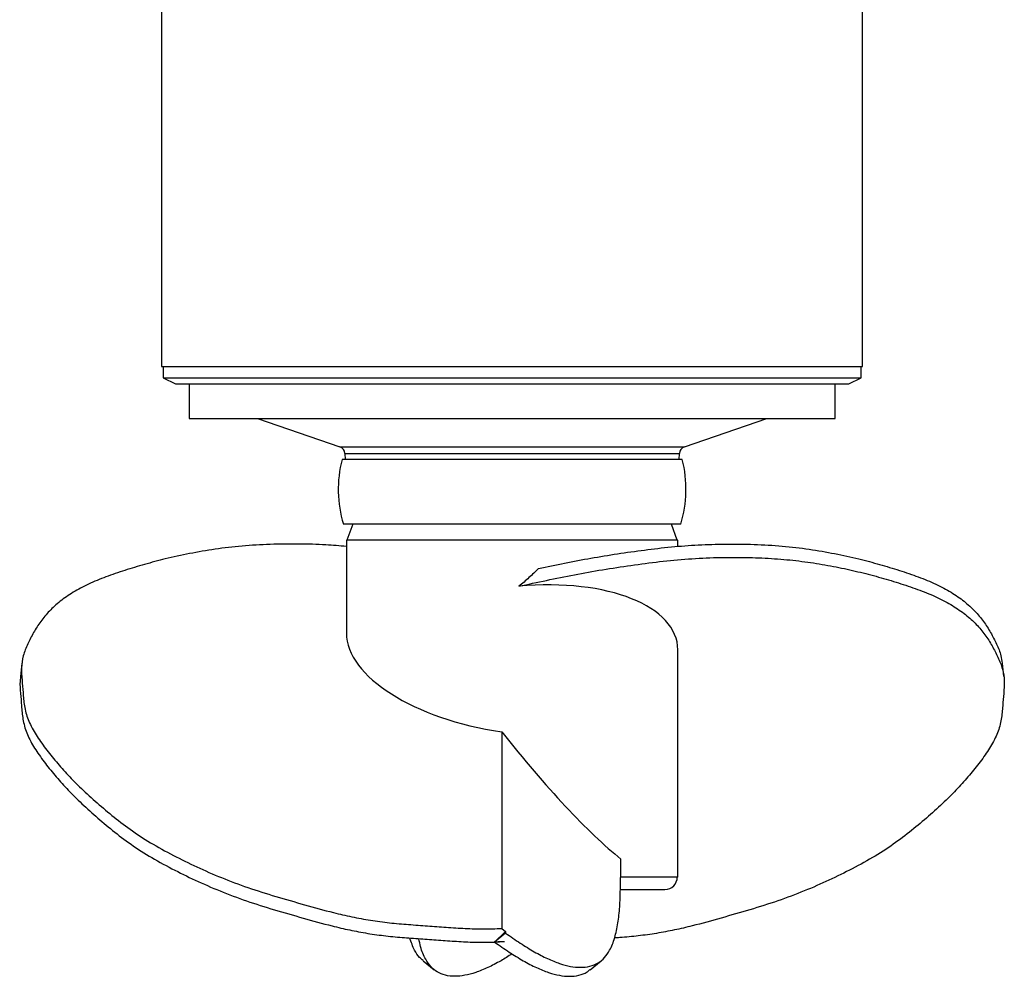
# Model space of a CAD drawing. Header units: millimetres. Extents: x 825 to 1221, y 601 to 1400.
# Tile 1 of 7: x 825 to 1221, y 601 to 986. Entities that reach past the tile are written whole.
import ezdxf

# ---------------------------------------------------------------- set-up
doc = ezdxf.new("R2010")
doc.units = ezdxf.units.MM

msp = doc.modelspace()

# ---------------------------------------------------------------- linework, layer by layer
at = {"color": 7, "linetype": 'Continuous', "lineweight": 25}
for p, q in [((881.65, 993.59), (881.65, 846.09)), ((1163.89, 846.09), (1163.89, 993.59)), ((881.65, 846.09), (1163.89, 846.09)), ((882.27, 846.09), (882.27, 841.44)), ((1163.27, 841.44), (1163.27, 846.09)), ((882.27, 841.44), (887.27, 839.11)), ((882.27, 841.44), (1163.27, 841.44)), ((1158.27, 839.11), (1163.27, 841.44)), ((887.27, 839.11), (1158.27, 839.11)), ((892.77, 839.11), (892.77, 825.11)), ((1152.77, 825.11), (1152.77, 839.11)), ((892.77, 825.11), (1152.77, 825.11)), ((920.27, 825.11), (953.41, 813.75)), ((1092.13, 813.75), (1125.27, 825.11)), ((955.43, 811.07), (955.56, 808.61)), ((1089.98, 808.61), (1090.1, 811.07)), ((1091.26, 808.61), (954.28, 808.61)), ((1090.7, 782.61), (954.83, 782.61)), ((958.63, 782.61), (956.27, 776.11)), ((1089.27, 776.11), (1086.9, 782.61)), ((956.07, 776.11), (956.07, 738.72)), ((1089.47, 776.11), (956.07, 776.11)), ((1089.47, 773.65), (1089.47, 776.11)), ((1089.47, 640.61), (1089.47, 732)), ((825.39, 726.71), (824.79, 721.35)), ((1220.75, 721.35), (1220.15, 726.71)), ((1018.57, 699.08), (1018.57, 619.94)), ((1066.51, 642.73), (1066.58, 647.8)), ((1089.47, 640.61), (1066.5, 640.61)), ((1066.46, 635.61), (1084.27, 635.61)), ((1020.11, 618.68), (1015.67, 614.45)), ((1018.57, 619.94), (1020.11, 618.68)), ((1020.11, 618.68), (1020.12, 618.06)), ((1020.12, 618.06), (1015.67, 614.45)), ((1015.67, 614.45), (1019.65, 614.7)), ((986.9, 606.94), (991.35, 603.33)), ((1054.19, 603.33), (1058.64, 606.94))]:
    msp.add_line(p, q, dxfattribs=at)
at = {"color": 1, "linetype": 'Continuous', "lineweight": 25}
for p, q in [((953.41, 813.75), (1092.13, 813.75)), ((955.43, 811.07), (1090.1, 811.07))]:
    msp.add_line(p, q, dxfattribs=at)
at = {"color": 7, "linetype": 'Continuous', "lineweight": 25}
for centre, radius, start, end in [((952.44, 810.91), 3, 3, 71.0754), ((1093.1, 810.91), 3, 108.9246, 177), ((1001.27, 796.61), 48.5, 165.6749, 196.7777), ((1044.27, 796.61), 48.5, 343.2223, 14.3251), ((1084.27, 640.61), 5, 270, 0)]:
    msp.add_arc(centre, radius, start, end, dxfattribs=at)
for centre, major_axis, ratio, start_param, end_param in [((1022.77, 724.59), (66.54, 9.69), 0.483243, 6.21292, 7.743114), ((1022.77, 731.31), (66.54, -9.69), 0.483243, 3.211858, 4.719646), ((1022.77, 726.59), (-64.72, 87.82), 0.183564, 1.751894, 2.531626)]:
    msp.add_ellipse(centre, major_axis=major_axis, ratio=ratio, start_param=start_param, end_param=end_param, dxfattribs=at)
for points, knots in [([(956.07, 773.65), (953.31, 773.88), (946.93, 774.41), (936.65, 774.67), (925.33, 774.56), (913.97, 773.89), (903.13, 772.61), (892.85, 770.82), (883.42, 768.73), (874.76, 766.45), (866.79, 764.05), (859.16, 761.45), (852.07, 758.56), (845.91, 755.26), (840.67, 751.62), (836.38, 747.68), (832.87, 743.47), (830.05, 739.02), (827.71, 734.41), (825.76, 729.72), (825.08, 724.85), (825.47, 719.88), (825.86, 714.76), (826.28, 709.49), (827.69, 704.01), (830.57, 698.52), (834.33, 693.06), (838.65, 687.64), (843.32, 682.26), (848.72, 676.75), (854.89, 671.15), (861.54, 665.43), (868.82, 659.81), (877.04, 654.39), (886.17, 649.38), (895.7, 644.68), (905.66, 640.32), (916.31, 636.32), (927.6, 632.76), (939.2, 629.49), (949.3, 626.65), (958.2, 624.58), (965.72, 623.17), (973.39, 622.16), (981.07, 621.52), (988.69, 620.96), (996.28, 620.41), (1003.82, 619.92), (1011.35, 619.62), (1016.17, 619.83), (1018.57, 619.94)], [0, 0, 0, 0, 0.015675, 0.036287, 0.058983, 0.081654, 0.104313, 0.126989, 0.14965, 0.16981, 0.189973, 0.210149, 0.230309, 0.250491, 0.270693, 0.290874, 0.311039, 0.332149, 0.353299, 0.37444, 0.395505, 0.416641, 0.437833, 0.4609, 0.483883, 0.506931, 0.530009, 0.553042, 0.576084, 0.59912, 0.624466, 0.649813, 0.675162, 0.7005, 0.725851, 0.749871, 0.773874, 0.797887, 0.82188, 0.845889, 0.869887, 0.884477, 0.89907, 0.913621, 0.928192, 0.942752, 0.957049, 0.971424, 0.985757, 1, 1, 1, 1]), ([(1033.41, 764.82), (1036.91, 765.55), (1043.89, 767.01), (1054.51, 768.98), (1065.22, 770.73), (1076.02, 772.26), (1086.87, 773.53), (1097.75, 774.35), (1108.89, 774.68), (1120.21, 774.56), (1131.57, 773.89), (1142.41, 772.61), (1152.69, 770.82), (1162.11, 768.73), (1170.78, 766.45), (1178.74, 764.05), (1186.38, 761.45), (1193.47, 758.56), (1199.63, 755.26), (1204.87, 751.62), (1209.16, 747.68), (1212.67, 743.47), (1215.49, 739.02), (1217.8, 734.4), (1219.62, 730.33), (1219.9, 727.69), (1220, 726.69)], [0, 0, 0, 0, 0.041559, 0.083118, 0.124708, 0.166339, 0.207949, 0.249503, 0.291112, 0.336925, 0.382688, 0.428427, 0.474201, 0.519945, 0.56064, 0.60134, 0.642068, 0.682764, 0.723502, 0.764282, 0.80502, 0.845724, 0.888337, 0.93103, 0.973705, 1, 1, 1, 1]), ([(1025.48, 757.62), (1029.18, 758.42), (1036.58, 760.04), (1047.8, 762.3), (1059.15, 764.32), (1070.61, 766.08), (1082.13, 767.6), (1093.72, 768.72), (1104.95, 769.25), (1115.7, 769.3), (1125.94, 768.95), (1135.86, 768.15), (1145.33, 766.87), (1154.39, 765.22), (1163.06, 763.28), (1171.37, 761.09), (1179.34, 758.69), (1186.97, 756.09), (1194.06, 753.21), (1200.22, 749.9), (1205.46, 746.26), (1209.76, 742.32), (1213.27, 738.11), (1216.08, 733.66), (1218.43, 729.05), (1220.37, 724.36), (1221.05, 719.49), (1220.66, 714.52), (1220.28, 709.4), (1219.85, 704.13), (1218.44, 698.65), (1215.56, 693.16), (1211.81, 687.7), (1207.49, 682.28), (1202.81, 676.9), (1197.41, 671.39), (1191.24, 665.8), (1184.59, 660.07), (1177.31, 654.45), (1169.1, 649.03), (1159.96, 644.03), (1150.44, 639.32), (1140.47, 634.96), (1129.83, 630.96), (1118.53, 627.4), (1106.93, 624.13), (1096.92, 621.31), (1088.19, 619.28), (1080.95, 617.9), (1073.57, 616.89), (1067.91, 616.39), (1064.72, 616.15), (1064, 616.1)], [0, 0, 0, 0, 0.020803, 0.041592, 0.062388, 0.083202, 0.104031, 0.124827, 0.145628, 0.164727, 0.183821, 0.202892, 0.221968, 0.241051, 0.260122, 0.279232, 0.298343, 0.317468, 0.336578, 0.355707, 0.374857, 0.393986, 0.4131, 0.433109, 0.453157, 0.473196, 0.493163, 0.513198, 0.533285, 0.55515, 0.576934, 0.598781, 0.620656, 0.642489, 0.664329, 0.686165, 0.71019, 0.734216, 0.758244, 0.78226, 0.806291, 0.829059, 0.85181, 0.874572, 0.897314, 0.920072, 0.942819, 0.956157, 0.969501, 0.982806, 0.996123, 1, 1, 1, 1]), ([(1033.41, 764.82), (1032.16, 763.55), (1030.88, 762.31), (1028.24, 759.9), (1026.88, 758.73), (1025.48, 757.62)], [0, 0, 0, 0, 0.5, 0.5, 1, 1, 1, 1]), ([(824.94, 721.33), (824.83, 720.71), (824.44, 718.48), (824.92, 714.52), (825.25, 709.4), (825.69, 704.13), (827.09, 698.65), (829.98, 693.16), (833.73, 687.7), (838.05, 682.28), (842.72, 676.9), (848.13, 671.39), (854.3, 665.8), (860.95, 660.07), (868.23, 654.45), (876.44, 649.03), (885.57, 644.03), (895.1, 639.32), (905.07, 634.96), (915.71, 630.96), (927, 627.4), (938.6, 624.13), (948.62, 621.31), (957.34, 619.28), (964.59, 617.9), (971.97, 616.89), (979.38, 616.24), (986.73, 615.7), (994.05, 615.16), (1001.33, 614.68), (1008.6, 614.31), (1013.32, 614.41), (1015.67, 614.45)], [0, 0, 0, 0, 0.013222, 0.04799, 0.082848, 0.120792, 0.158596, 0.196508, 0.234468, 0.272356, 0.310258, 0.34815, 0.389843, 0.431536, 0.473232, 0.51491, 0.556611, 0.596122, 0.635604, 0.675104, 0.714569, 0.754061, 0.793536, 0.816683, 0.839838, 0.862928, 0.886038, 0.909147, 0.931816, 0.954598, 0.977381, 1, 1, 1, 1]), ([(1020.12, 618.06), (1022.1, 616.69), (1026.07, 613.95), (1031.76, 610.44), (1037.07, 607.69), (1041.97, 605.69), (1046.34, 604.56), (1050.44, 604.17), (1054.22, 604.56), (1057.49, 605.92), (1060.1, 608.11), (1062.38, 611.46), (1064.17, 616.1), (1065.46, 622.03), (1066.16, 628.58), (1066.35, 635.64), (1066.46, 640.37), (1066.51, 642.73)], [0, 0, 0, 0, 0.052263, 0.104505, 0.156801, 0.209077, 0.261342, 0.313647, 0.375257, 0.436867, 0.498501, 0.560106, 0.648106, 0.736083, 0.824053, 0.912028, 1, 1, 1, 1]), ([(986.97, 607.04), (986.48, 607.42), (985.08, 608.48), (983.19, 611.43), (982.14, 614.38), (981.53, 616.1)], [0, 0, 0, 0, 0.186924, 0.526983, 1, 1, 1, 1]), ([(1022.77, 609.71), (1021.26, 608.76), (1017.84, 606.6), (1012.92, 604.09), (1008.02, 602.08), (1003.65, 600.95), (999.55, 600.57), (995.77, 600.96), (992.5, 602.31), (989.89, 604.5), (987.63, 607.87), (986.06, 611.64), (985.44, 614.73), (985.23, 615.82)], [0, 0, 0, 0, 0.065163, 0.147854, 0.230513, 0.313154, 0.395859, 0.493277, 0.590694, 0.68815, 0.78556, 0.924707, 1, 1, 1, 1]), ([(1015.67, 614.45), (1016.34, 614.54), (1017.69, 614.72), (1018.99, 614.71), (1019.65, 614.7)], [0, 0, 0, 0, 0.495823, 1, 1, 1, 1]), ([(1015.67, 614.45), (1017.65, 613.08), (1021.61, 610.34), (1027.3, 606.83), (1032.62, 604.08), (1037.52, 602.08), (1041.89, 600.96), (1045.99, 600.56), (1049.74, 600.98), (1052.5, 601.98), (1053.73, 603.09), (1054.11, 603.43)], [0, 0, 0, 0, 0.11248, 0.224917, 0.33747, 0.449979, 0.562464, 0.675036, 0.807634, 0.940231, 1, 1, 1, 1])]:
    msp.add_open_spline(points, degree=3, knots=knots, dxfattribs=at)

doc.saveas('drawing.dxf')
